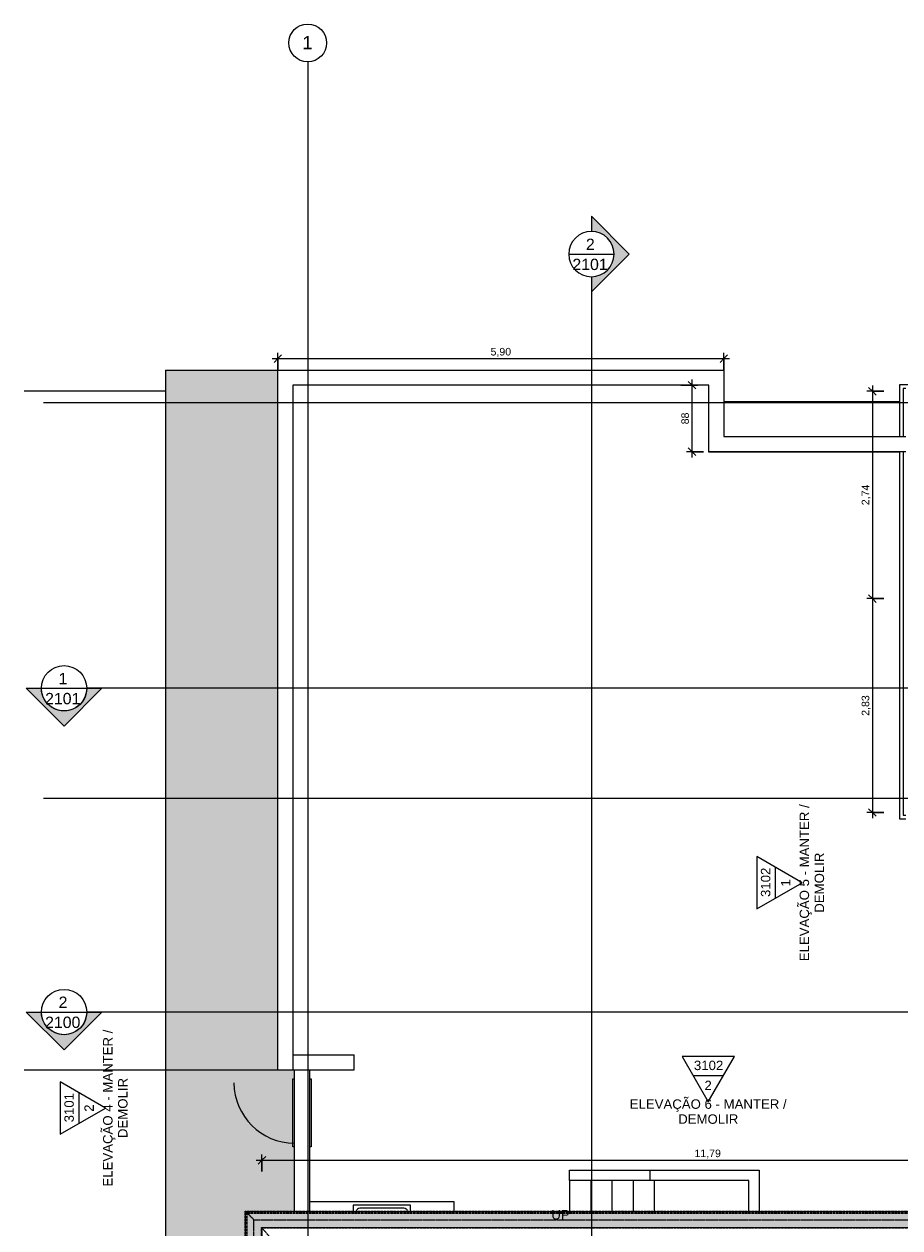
# Model space of a CAD drawing. Header units: millimetres. Extents: x -33648 to 9648, y -23114 to 4340.
# Tile 2 of 11: x -33648 to -22061, y -11590 to 4340. Entities that reach past the tile are written whole.
import ezdxf

# ---------------------------------------------------------------- set-up
doc = ezdxf.new("R2010")
doc.units = ezdxf.units.MM
doc.linetypes.add('_Tracejado médio', pattern=[4, 3, -1])
doc.linetypes.add('_Traço - ponto', pattern=[16, 12, -2, 0, -2])
for name, color, linetype, lineweight in [('A-ANNO-DIMS', 211, 'Continuous', 9), ('A-ANNO-DIMS-50', 211, 'Continuous', 9), ('A-DETL-MBND', 5, 'Continuous', 25), ('A-DOOR', 31, 'Continuous', 25), ('A-GENM', 13, 'Continuous', 18), ('A-ROOF', 132, 'Continuous', 25), ('A-ROOF-OTLN', 132, 'Continuous', 25), ('G-ANNO-SYMB', 111, 'Continuous', 9), ('P-SANR-FIXT', 6, 'Continuous', 25), ('Q-CASE', 31, 'Continuous', 25), ('S-GRID', 1, 'Continuous', 9), ('S-GRID-IDEN', 1, 'Continuous', 9), ('S-STRS', 31, 'Continuous', 25), ('S-STRS-IDEN', 31, 'Continuous', 18)]:
    doc.layers.add(name, color=color, linetype=linetype, lineweight=lineweight)
doc.styles.add('Arial', font='arial.ttf', dxfattribs={"height": 125})
doc.styles.add('Arial_1', font='arial.ttf', dxfattribs={"height": 175})
doc.styles.add('Arial_2', font='arial.ttf', dxfattribs={"height": 150})
doc.styles.add('Arial_3', font='arial.ttf', dxfattribs={"height": 100})
doc.dimstyles.new('Diagonal_-_2_0mm_Arial', dxfattribs={"dimscale": 304.8, "dimtxt": 102.02594, "dimasz": 0.328084, "dimexe": 0.246063, "dimexo": 0.0625, "dimgap": 0.024606, "dimtad": 1, "dimlfac": 0.001, "dimrnd": 0.01, "dimzin": 0, "dimdsep": 46, "dimtxsty": 'Arial_3', "dimblk1": 'OBLIQUE', "dimblk2": 'OBLIQUE', "dimsah": 1, "dimcen": 0.09, "dimdle": 0.246063, "dimadec": 0, "dimazin": 0, "dimtfac": 1, "dimtdec": 4, "dimtix": 1, "dimtmove": 0, "dimatfit": 3, "dimfxl": 0.492126, "dimfxlon": 1, "dimtvp": 1, "dimtolj": 1, "dimtzin": 0, "dimarcsym": 2})
doc.dimstyles.new('Diagonal_-_2_0mm_Arial_1', dxfattribs={"dimscale": 304.8, "dimtxt": 102.02594, "dimasz": 0.328084, "dimexe": 0.246063, "dimexo": 0.0625, "dimgap": 0.024606, "dimtad": 1, "dimdec": 0, "dimlfac": 0.1, "dimdsep": 46, "dimtxsty": 'Arial_3', "dimblk1": 'OBLIQUE', "dimblk2": 'OBLIQUE', "dimsah": 1, "dimcen": 0.09, "dimdle": 0.246063, "dimadec": 0, "dimazin": 0, "dimtfac": 1, "dimtdec": 4, "dimtix": 1, "dimtmove": 0, "dimatfit": 3, "dimfxl": 0.492126, "dimfxlon": 1, "dimtvp": 1, "dimtolj": 1, "dimtzin": 0, "dimarcsym": 2})

# ---------------------------------------------------------------- blocks, each defined once
blk = doc.blocks.new('PORTA - Simples - 0_86 x 2_10-4151751-PLANTA COBERTURA - MANTER _ DEMOLIR')
at = {"layer": 'A-DETL-MBND', "lineweight": 18}
for p, q in [((-420, 120), (480, 120)), ((-420, 100), (-420, 120)), ((480, 120), (480, 100)), ((-420, -120), (-420, -100)), ((480, -120), (-420, -120)), ((480, -100), (480, -120))]:
    blk.add_line(p, q, dxfattribs=at)
blk.add_arc((430, 100), 800, 90.1597, 180, dxfattribs=at)
blk = doc.blocks.new('Topo da bancada com pia_0001 - Profundidade 600mm-3951622-PLANTA COBERTURA - MANTER _ DEMOLIR')
at = {"layer": 'A-DETL-MBND', "lineweight": 18}
for p, q in [((-1200, -279), (-1200, -280)), ((-1200, -501), (-1200, -625)), ((-1200, -625), (715, -625))]:
    blk.add_line(p, q, dxfattribs=at)
blk = doc.blocks.new('M_Pia da cozinha-Simples - 760 x 535 mm-2937334-PLANTA COBERTURA - MANTER _ DEMOLIR')
at = {"layer": 'A-DETL-MBND', "lineweight": 18}
for p, q in [((-364, 34), (-364, 33)), ((-326, 34), (-326, 33)), ((358, 33), (358, 34)), ((396, 33), (396, 34)), ((-364, -188), (-364, -265)), ((-364, -265), (396, -265)), ((-275, -227), (307, -227)), ((396, -265), (396, -188))]:
    blk.add_line(p, q, dxfattribs=at)
for centre, start, end in [((-275, -176), 193.9226, 270), ((307, -176), 270, 346.0774)]:
    blk.add_arc(centre, 50.8, start, end, dxfattribs=at)
blk = doc.blocks.new('Cast-In-Place Stair - Landing_Internal_-3037151-PLANTA COBERTURA - MANTER _ DEMOLIR')
at = {"layer": 'A-DETL-MBND', "lineweight": 18}
for p, q in [((-25311, -10963), (-25311, -11368)), ((-25311, -11588), (-25311, -11590))]:
    blk.add_line(p, q, dxfattribs=at)
blk = doc.blocks.new('Cast-In-Place Stair - ___-3037150-PLANTA COBERTURA - MANTER _ DEMOLIR')
blk.add_blockref('Cast-In-Place Stair - Landing_Internal_-3037151-PLANTA COBERTURA - MANTER _ DEMOLIR', (0, 0))
blk = doc.blocks.new('Cast-In-Place Stair - Run_Internal_-3037135-PLANTA COBERTURA - MANTER _ DEMOLIR')
at = {"layer": 'A-DETL-MBND', "lineweight": 18}
for p, q in [((-26431, -10963), (-26431, -11368)), ((-26151, -10963), (-26151, -11368)), ((-25871, -10963), (-25871, -11368)), ((-25591, -10963), (-25591, -11368)), ((-26431, -11588), (-26431, -11590)), ((-26151, -11588), (-26151, -11590)), ((-25871, -11588), (-25871, -11590)), ((-25591, -11588), (-25591, -11590))]:
    blk.add_line(p, q, dxfattribs=at)
blk = doc.blocks.new('Cast-In-Place Stair - ___-3037134-PLANTA COBERTURA - MANTER _ DEMOLIR')
blk.add_blockref('Cast-In-Place Stair - Run_Internal_-3037135-PLANTA COBERTURA - MANTER _ DEMOLIR', (0, 0))
blk = doc.blocks.new('Embasamento - Embasamento-4325691-PLANTA COBERTURA - MANTER _ DEMOLIR')
at = {"layer": 'A-DETL-MBND', "lineweight": 18}
for p, q in [((-22066, -433), (-22066, -1118)), ((-14756, -433), (-22066, -433)), ((-10307, -433), (-14676, -433)), ((-10051, -433), (-10227, -433)), ((-22016, -483), (-22016, -1118)), ((-21981, -483), (-22016, -483)), ((-22066, -1318), (-22066, -6178)), ((-22016, -1318), (-22016, -6128)), ((-22066, -6178), (-21981, -6178)), ((-22016, -6128), (-21981, -6128)), ((-19181, -6093), (-19181, -6095)), ((-19146, -11453), (-19148, -11453)), ((-19231, -11588), (-19231, -11590)), ((-19181, -11588), (-19181, -11590))]:
    blk.add_line(p, q, dxfattribs=at)
blk = doc.blocks.new('Grid - Head Grid-11506-PLANTA COBERTURA - MANTER _ DEMOLIR')
at = {"layer": 'S-GRID-IDEN'}
blk.add_circle((0, 0), 5, dxfattribs=at)
blk = doc.blocks.new('Elevation - Elevation mark-2836346-PLANTA COBERTURA - MANTER _ DEMOLIR')
at = {"layer": 'G-ANNO-SYMB'}
for p, q in [((0, 8), (-6.93, -4)), ((6.93, -4), (0, 8)), ((4.04, 1), (-4.04, 1)), ((-6.93, -4), (6.93, -4))]:
    blk.add_line(p, q, dxfattribs=at)
blk = doc.blocks.new('Section - M_Section head ABNT-2836546-PLANTA COBERTURA - MANTER _ DEMOLIR')
at = {"layer": 'G-ANNO-SYMB'}
h = blk.add_hatch(color=256, dxfattribs=at)
edge = h.paths.add_edge_path(flags=0)
edge.add_line((-6, 10), (4, 0))
edge.add_line((4, 0), (0, 0))
edge.add_arc((-6, 0), 6, 0, 180)
edge.add_line((-12, 0), (-16, 0))
edge.add_line((-16, 0), (-6, 10))
for p, q in [((-16, 0), (-6, 10)), ((-6, 10), (-16, 0)), ((4, 0), (-6, 10)), ((4, 0), (-6, 10)), ((0, 0), (4, 0)), ((-16, 0), (-12, 0))]:
    blk.add_line(p, q, dxfattribs=at)
for start, end in [(360, 180), (0, 180), (180, 0)]:
    blk.add_arc((-6, 0), 6, start, end, dxfattribs=at)
blk = doc.blocks.new('DIMBLOCK2-PLANTA COBERTURA - MANTER _ DEMOLIR')
at = {"layer": 'A-ANNO-DIMS-50', "lineweight": 18}
for p, q in [((-22425, -518), (-22475, -468)), ((-22425, -518), (-22375, -568)), ((-22425, -3262), (-22475, -3212)), ((-22425, -3262), (-22375, -3312))]:
    blk.add_line(p, q, dxfattribs=at)
at = {"layer": 'A-ANNO-DIMS-50'}
for p, q in [((-22425, -443), (-22425, -3262)), ((-22275, -518), (-22500, -518)), ((-22425, -518), (-22275, -518)), ((-22275, -3262), (-22500, -3262)), ((-22425, -3262), (-22275, -3262))]:
    blk.add_line(p, q, dxfattribs=at)
at = {"layer": 'A-ANNO-DIMS-50', "color": 0, "insert": (-22567, -2026), "char_height": 100, "width": 325.65, "attachment_point": 1, "rotation": 90, "line_spacing_factor": 0.941778, "style": 'Arial_3'}
blk.add_mtext('2,74', dxfattribs=at)
blk = doc.blocks.new('_Oblique')
at = {"color": 0, "linetype": 'ByBlock', "lineweight": -2}
blk.add_line((-0.5, -0.5), (0.5, 0.5), dxfattribs=at)
blk = doc.blocks.new('DIMBLOCK3-PLANTA COBERTURA - MANTER _ DEMOLIR')
at = {"layer": 'A-ANNO-DIMS-50'}
for p, q in [((-22275, -3262), (-22500, -3262)), ((-22425, -3262), (-22425, -6168)), ((-22425, -3262), (-22275, -3262)), ((-22275, -6093), (-22500, -6093)), ((-22425, -6093), (-22275, -6093))]:
    blk.add_line(p, q, dxfattribs=at)
at = {"layer": 'A-ANNO-DIMS-50', "lineweight": 18}
for p, q in [((-22425, -3262), (-22475, -3212)), ((-22425, -3262), (-22375, -3312)), ((-22425, -6093), (-22475, -6043)), ((-22425, -6093), (-22375, -6143))]:
    blk.add_line(p, q, dxfattribs=at)
at = {"layer": 'A-ANNO-DIMS-50', "color": 0, "insert": (-22567, -4813), "char_height": 100, "width": 325.65, "attachment_point": 1, "rotation": 90, "line_spacing_factor": 0.941778, "style": 'Arial_3'}
blk.add_mtext('2,83', dxfattribs=at)
blk = doc.blocks.new('DIMBLOCK6-PLANTA COBERTURA - MANTER _ DEMOLIR')
at = {"layer": 'A-ANNO-DIMS-50'}
for p, q in [((-30366, -87), (-24316, -87)), ((-30291, -237), (-30291, -12)), ((-30291, -87), (-30291, -237)), ((-24391, -237), (-24391, -12)), ((-24391, -87), (-24391, -237))]:
    blk.add_line(p, q, dxfattribs=at)
at = {"layer": 'A-ANNO-DIMS-50', "lineweight": 18}
for p, q in [((-30291, -87), (-30341, -137)), ((-30291, -87), (-30241, -37)), ((-24391, -87), (-24441, -137)), ((-24391, -87), (-24341, -37))]:
    blk.add_line(p, q, dxfattribs=at)
at = {"layer": 'A-ANNO-DIMS-50', "color": 0, "insert": (-27477, 55), "char_height": 100, "width": 325.65, "attachment_point": 1, "line_spacing_factor": 0.941778, "style": 'Arial_3'}
blk.add_mtext('5,90', dxfattribs=at)
blk = doc.blocks.new('DIMBLOCK7-PLANTA COBERTURA - MANTER _ DEMOLIR')
at = {"layer": 'A-ANNO-DIMS-50'}
for p, q in [((-24961, -438), (-24736, -438)), ((-24811, -438), (-24961, -438)), ((-24811, -1393), (-24811, -363)), ((-24661, -1318), (-24886, -1318)), ((-24811, -1318), (-24661, -1318))]:
    blk.add_line(p, q, dxfattribs=at)
at = {"layer": 'A-ANNO-DIMS-50', "lineweight": 18}
for p, q in [((-24811, -438), (-24861, -388)), ((-24811, -438), (-24761, -488)), ((-24811, -1318), (-24861, -1268)), ((-24811, -1318), (-24761, -1368))]:
    blk.add_line(p, q, dxfattribs=at)
at = {"layer": 'A-ANNO-DIMS-50', "color": 0, "insert": (-24953, -956), "char_height": 100, "width": 186.09, "attachment_point": 1, "rotation": 90, "line_spacing_factor": 0.941778, "style": 'Arial_3'}
blk.add_mtext('88', dxfattribs=at)
blk = doc.blocks.new('DIMBLOCK10-PLANTA COBERTURA - MANTER _ DEMOLIR')
at = {"layer": 'A-ANNO-DIMS-50'}
for p, q in [((-30501, -10845), (-30501, -10620)), ((-18709, -10545), (-18709, -10770)), ((-18709, -10695), (-18709, -10545)), ((-30576, -10695), (-18634, -10695)), ((-30501, -10695), (-30501, -10845))]:
    blk.add_line(p, q, dxfattribs=at)
at = {"layer": 'A-ANNO-DIMS-50', "lineweight": 18}
for p, q in [((-30501, -10695), (-30451, -10645)), ((-18709, -10695), (-18659, -10645)), ((-30501, -10695), (-30551, -10745)), ((-18709, -10695), (-18759, -10745))]:
    blk.add_line(p, q, dxfattribs=at)
at = {"layer": 'A-ANNO-DIMS-50', "color": 0, "insert": (-24779, -10553), "char_height": 100, "width": 418.7, "attachment_point": 1, "line_spacing_factor": 0.941778, "style": 'Arial_3'}
blk.add_mtext('11,79', dxfattribs=at)

msp = doc.modelspace()

# ---------------------------------------------------------------- hatches: boundary and pattern name
at = {"layer": 'A-DETL-MBND'}
msp.add_hatch(color=256, dxfattribs=at).paths.add_polyline_path([(-31075.457, -9498.492), (-30291.115, -9498.492), (-30291.115, -238.492), (-31775.802, -238.492), (-31775.802, -9498.492)], flags=0)
h = msp.add_hatch(color=256, dxfattribs=at)
h.paths.add_polyline_path([(-30510.78, -20085.566), (-30510.78, -18854.479), (-30722.793, -18854.479), (-30722.793, -11367.504), (-30071.115, -11367.504), (-30071.115, -10518.492), (-30091.115, -10518.492), (-30091.115, -9618.492), (-30071.115, -9618.492), (-30071.115, -9498.492), (-31775.802, -9498.492), (-31775.802, -20085.566)], flags=0)
h.paths.add_polyline_path([(-30502.213, -18433.492), (-30500.78, -18433.492), (-30500.78, -11589.517), (-30071.115, -11589.517), (-30071.115, -11588.084), (-30502.213, -11588.084), (-30502.213, -18129.338)], flags=0)
at = {"layer": 'A-ROOF-OTLN'}
for points in [[(-30717.812, -11372.485), (-19363.147, -11372.485), (-19368.128, -11367.504), (-30722.793, -11367.504)], [(-30722.793, -18854.479), (-30717.812, -18849.498), (-30717.812, -11372.485), (-30722.793, -11367.504), (-30722.793, -18129.338)], [(-25930.246, -11375.624), (-19360.008, -11375.624), (-19363.147, -11372.485), (-30717.812, -11372.485), (-30714.673, -11375.624), (-27216.548, -11375.624)], [(-30717.812, -18849.498), (-30714.673, -18846.359), (-30714.673, -11375.624), (-30717.812, -11372.485), (-30717.812, -18846.359)], [(-24643.943, -11395.638), (-19339.994, -11395.638), (-19360.008, -11375.624), (-30714.673, -11375.624), (-30694.659, -11395.638), (-25930.246, -11395.638)], [(-30714.673, -18846.359), (-30694.659, -18826.345), (-30694.659, -11395.638), (-30714.673, -11375.624), (-30714.673, -18826.587)], [(-24643.943, -11480.289), (-19255.343, -11480.289), (-19339.994, -11395.638), (-30694.659, -11395.638), (-30610.008, -11480.289), (-25930.246, -11480.289)], [(-30694.659, -18826.345), (-30610.008, -18741.694), (-30610.008, -11480.289), (-30694.659, -11395.638), (-30694.659, -18825.032)], [(-19498.732, -11483.781), (-19251.851, -11483.781), (-19255.343, -11480.289), (-30610.008, -11480.289), (-30606.516, -11483.781), (-20785.034, -11483.781)], [(-30610.008, -18741.694), (-30606.516, -18738.202), (-30606.516, -11483.781), (-30610.008, -11480.289), (-30610.008, -18738.202)], [(-24643.943, -11583.084), (-19152.548, -11583.084), (-19251.851, -11483.781), (-30606.516, -11483.781), (-30507.213, -11583.084), (-25930.246, -11583.084)], [(-30606.516, -18738.202), (-30507.213, -18638.899), (-30507.213, -11583.084), (-30606.516, -11483.781), (-30606.516, -18638.899)], [(-29789.154, -11588.084), (-19147.548, -11588.084), (-19152.548, -11583.084), (-30507.213, -11583.084), (-30502.213, -11588.084), (-30432.305, -11588.084)], [(-30507.213, -18638.899), (-30502.213, -18633.899), (-30502.213, -11588.084), (-30507.213, -11583.084), (-30507.213, -18129.338)]]:
    msp.add_hatch(color=41, dxfattribs=at).paths.add_polyline_path(points, flags=0)

# ---------------------------------------------------------------- linework, layer by layer
at = {"layer": 'A-DETL-MBND', "lineweight": 18}
for p, q in [((-31775.802, -238.492), (-24391.115, -238.492)), ((-31775.802, -238.492), (-31775.802, -20085.566)), ((-30291.115, -9498.492), (-30291.115, -238.492)), ((-24391.115, -238.492), (-24391.115, -1118.492)), ((-24591.115, -438.492), (-30091.115, -438.492)), ((-30091.115, -438.492), (-30091.115, -9498.492)), ((-24591.115, -1323.492), (-24591.115, -438.492)), ((-31775.802, -518.492), (-33648.062, -518.492)), ((-22066.115, -658.492), (-24391.115, -658.492)), ((-24391.115, -1118.492), (-21981.115, -1118.492)), ((-21981.115, -1318.492), (-24591.115, -1318.492)), ((-22066.115, -1323.492), (-24591.115, -1323.492)), ((-30091.115, -9298.492), (-29281.115, -9298.492)), ((-29281.115, -9498.492), (-29281.115, -9298.492)), ((-33648.062, -9498.492), (-29281.115, -9498.492)), ((-30071.115, -11367.504), (-30071.115, -9498.492)), ((-29871.115, -9498.492), (-29871.115, -11367.504)), ((-26431.115, -10823.492), (-23921.115, -10823.492)), ((-26431.115, -10963.492), (-26431.115, -10823.492)), ((-25371.115, -10823.492), (-25371.115, -10963.492)), ((-23921.115, -10823.492), (-23921.115, -11367.504)), ((-24061.115, -10963.492), (-26431.115, -10963.492)), ((-24061.115, -11367.504), (-24061.115, -10963.492)), ((-30071.115, -11589.517), (-30071.115, -11588.084)), ((-29871.115, -11588.084), (-29871.115, -11589.517)), ((-24061.115, -11589.517), (-24061.115, -11588.084)), ((-23921.115, -11588.084), (-23921.115, -11589.517))]:
    msp.add_line(p, q, dxfattribs=at)
at = {"layer": 'A-ROOF', "color": 30, "linetype": '_Tracejado médio', "lineweight": 18}
for p, q in [((-30500.78, -11589.517), (-30500.78, -18632.466)), ((-27444.816, -15110.992), (-30500.78, -11589.517)), ((-19146.115, -11589.517), (-30500.78, -11589.517))]:
    msp.add_line(p, q, dxfattribs=at)
at = {"layer": 'A-ROOF-OTLN', "color": 30, "linetype": '_Tracejado médio', "lineweight": 18}
for p, q in [((-30722.793, -11367.504), (-19368.128, -11367.504)), ((-30722.793, -11367.504), (-30694.659, -11395.638)), ((-30722.793, -18854.479), (-30722.793, -11367.504)), ((-30717.812, -11372.485), (-19363.147, -11372.485)), ((-30717.812, -18849.498), (-30717.812, -11372.485)), ((-30714.673, -11375.624), (-19360.008, -11375.624)), ((-30714.673, -18846.359), (-30714.673, -11375.624)), ((-30694.659, -11395.638), (-19339.994, -11395.638)), ((-30694.659, -18826.345), (-30694.659, -11395.638)), ((-30610.008, -11480.289), (-19255.343, -11480.289)), ((-30610.008, -11480.289), (-30606.516, -11483.781)), ((-30610.008, -18741.694), (-30610.008, -11480.289)), ((-30606.516, -11483.781), (-19251.851, -11483.781)), ((-30606.516, -18738.202), (-30606.516, -11483.781)), ((-30507.213, -11583.084), (-19152.548, -11583.084)), ((-30507.213, -18638.899), (-30507.213, -11583.084)), ((-30502.213, -11588.084), (-19147.548, -11588.084)), ((-30502.213, -18633.899), (-30502.213, -11588.084))]:
    msp.add_line(p, q, dxfattribs=at)
msp.add_open_spline([(-30693.346, -11396.951), (-30692.151, -11398.151), (-30689.213, -11401.089), (-30683.179, -11407.109), (-30677.691, -11412.61), (-30671.274, -11419.017), (-30664.655, -11425.637), (-30658.14, -11432.175), (-30652.902, -11437.372), (-30648.603, -11441.682), (-30644.244, -11446.083), (-30638.552, -11451.742), (-30631.535, -11458.728), (-30622.147, -11468.229), (-30614.909, -11475.478), (-30610.008, -11480.289)], degree=3, knots=[0.1428571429, 0.1428571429, 0.1428571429, 0.1428571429, 0.2857142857, 0.3571428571, 0.4285714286, 0.5, 0.5714285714, 0.625, 0.6785714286, 0.7053571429, 0.7321428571, 0.7857142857, 0.8392857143, 0.8928571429, 1, 1, 1, 1], dxfattribs=at)
at = {"layer": 'G-ANNO-SYMB'}
for p, q in [((-26443.005, 1296.455), (-25843.005, 1296.455)), ((-33419.066, -4449.309), (-32819.066, -4449.309)), ((-33419.066, -8732.566), (-32819.066, -8732.566))]:
    msp.add_line(p, q, dxfattribs=at)
at = {"layer": 'G-ANNO-SYMB', "lineweight": 25}
for p, q in [((-26143.005, 996.455), (-26143.005, -21919.396)), ((5564.08, -4449.309), (-32819.066, -4449.309)), ((5564.08, -8732.566), (-32819.066, -8732.566))]:
    msp.add_line(p, q, dxfattribs=at)
at = {"layer": 'S-GRID', "linetype": '_Traço - ponto'}
for p, q in [((-29896.115, 3840.211), (-29896.115, -21925.591)), ((5705.704, -673.492), (-33392.798, -673.492)), ((5705.704, -5908.492), (-33392.798, -5908.492))]:
    msp.add_line(p, q, dxfattribs=at)

# ---------------------------------------------------------------- block references
at = {"layer": 'A-DETL-MBND', "lineweight": 18}
msp.add_blockref('Cast-In-Place Stair - ___-3037134-PLANTA COBERTURA - MANTER _ DEMOLIR', (0, 0), dxfattribs=at)
at = {"layer": 'A-DOOR', "lineweight": 18, "rotation": 89.99999999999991}
msp.add_blockref('PORTA - Simples - 0_86 x 2_10-4151751-PLANTA COBERTURA - MANTER _ DEMOLIR', (-29971.115, -10098.492), dxfattribs=at)
at = {"layer": 'A-GENM'}
msp.add_blockref('Embasamento - Embasamento-4325691-PLANTA COBERTURA - MANTER _ DEMOLIR', (0, 0), dxfattribs=at)
at = {"layer": 'G-ANNO-SYMB', "xscale": 49.99999999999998, "yscale": 49.99999999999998, "zscale": 49.99999999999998}
for name, p, rotation in [('Section - M_Section head ABNT-2836546-PLANTA COBERTURA - MANTER _ DEMOLIR', (-26143.005, 996.455), 269.9999999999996), ('Elevation - Elevation mark-2836346-PLANTA COBERTURA - MANTER _ DEMOLIR', (-23755.013, -7021.097), 269.9999999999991), ('Elevation - Elevation mark-2836346-PLANTA COBERTURA - MANTER _ DEMOLIR', (-24596.603, -9521.295), 180), ('Elevation - Elevation mark-2836346-PLANTA COBERTURA - MANTER _ DEMOLIR', (-32970.306, -10002.814), 269.9999999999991)]:
    msp.add_blockref(name, p, dxfattribs=dict(at, rotation=rotation))
at = {"layer": 'G-ANNO-SYMB', "extrusion": (0, 0, -1), "xscale": 49.99999999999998, "yscale": 49.99999999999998, "zscale": 49.99999999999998, "rotation": 180}
for p in [(32819.066, -4449.309), (32819.066, -8732.566)]:
    msp.add_blockref('Section - M_Section head ABNT-2836546-PLANTA COBERTURA - MANTER _ DEMOLIR', p, dxfattribs=at)
at = {"layer": 'P-SANR-FIXT', "lineweight": 18, "rotation": 180}
msp.add_blockref('M_Pia da cozinha-Simples - 760 x 535 mm-2937334-PLANTA COBERTURA - MANTER _ DEMOLIR', (-28898.144, -11555.546), dxfattribs=at)
at = {"layer": 'Q-CASE', "lineweight": 18, "rotation": 180}
msp.add_blockref('Topo da bancada com pia_0001 - Profundidade 600mm-3951622-PLANTA COBERTURA - MANTER _ DEMOLIR', (-29156.565, -11868.492), dxfattribs=at)
at = {"layer": 'S-GRID-IDEN', "xscale": 49.99999999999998, "yscale": 49.99999999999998, "zscale": 49.99999999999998, "rotation": 180}
msp.add_blockref('Grid - Head Grid-11506-PLANTA COBERTURA - MANTER _ DEMOLIR', (-29896.115, 4090.211), dxfattribs=at)
at = {"layer": 'S-STRS', "lineweight": 18}
msp.add_blockref('Cast-In-Place Stair - ___-3037150-PLANTA COBERTURA - MANTER _ DEMOLIR', (0, 0), dxfattribs=at)

# ---------------------------------------------------------------- texts
at = {"layer": 'G-ANNO-SYMB', "attachment_point": 1}
for s, insert, char_height, width, style in [('2', (-26215.211, 1500.413), 150, 144.30375, 'Arial_2'), ('2101', (-26393.711, 1235.425), 150, 577.215, 'Arial_2'), ('1', (-33191.272, -4245.352), 150, 144.30375, 'Arial_2'), ('2101', (-33369.772, -4510.34), 150, 577.215, 'Arial_2'), ('2', (-33191.272, -8528.609), 150, 144.30375, 'Arial_2'), ('2100', (-33369.772, -8793.597), 150, 577.215, 'Arial_2'), ('3102', (-24786.156, -9376.142), 125, 464.97875, 'Arial'), ('2', (-24647.102, -9641.569), 125, 116.24469, 'Arial'), ('ELEVAÇÃO 6 - MANTER /', (-25635.752, -9888.428), 125, 2513.29031, 'Arial'), ('DEMOLIR', (-24994.137, -10086.866), 125, 958.01656, 'Arial')]:
    msp.add_mtext(s, dxfattribs=dict(at, insert=insert, char_height=char_height, width=width, style=style))
at = {"layer": 'G-ANNO-SYMB', "char_height": 125, "attachment_point": 1, "rotation": 90, "style": 'Arial'}
for s, insert, width in [('ELEVAÇÃO 5 - MANTER /', (-23387.879, -8060.245), 2513.29031), ('DEMOLIR', (-23189.442, -7418.63), 958.01656), ('3102', (-23900.165, -7210.649), 464.97875), ('1', (-23634.739, -7071.595), 116.24469), ('ELEVAÇÃO 4 - MANTER /', (-32603.172, -11041.962), 2513.29031), ('DEMOLIR', (-32404.735, -10400.347), 958.01656), ('3101', (-33115.458, -10192.366), 464.97875), ('2', (-32850.032, -10053.313), 116.24469)]:
    msp.add_mtext(s, dxfattribs=dict(at, insert=insert, width=width))
at = {"layer": 'S-GRID-IDEN', "insert": (-29967.304, 4182.162), "char_height": 175, "width": 168.35437, "attachment_point": 1, "style": 'Arial_1'}
msp.add_mtext('1', dxfattribs=at)
at = {"layer": 'S-STRS-IDEN', "insert": (-26672.446, -11352.304), "char_height": 125, "width": 289.59671, "attachment_point": 1, "line_spacing_factor": 0.941778, "style": 'Arial'}
msp.add_mtext('UP', dxfattribs=at)

# ---------------------------------------------------------------- dimensions: what is measured, and where the dimension line sits
at = {"layer": 'A-ANNO-DIMS'}
for base, p1, p2, override, picture, middle in [((-24391.115, -86.86), (-30291.115, -236.86), (-24391.115, -236.86), {"dimpost": '<>', "dimfxl": 5899.999999}, 'DIMBLOCK6-PLANTA COBERTURA - MANTER _ DEMOLIR', (-27341.115, -28.302)), ((-18709.166, -10694.923), (-30500.78, -10844.923), (-18709.166, -10544.923), {"dimpost": '<>', "dimfxl": 11795.429418}, 'DIMBLOCK10-PLANTA COBERTURA - MANTER _ DEMOLIR', (-24604.973, -10636.366))]:
    dim = msp.add_linear_dim(base=base, p1=p1, p2=p2, dimstyle='Diagonal_-_2_0mm_Arial', override=override, dxfattribs=at)
    dim.commit()
    dim.dimension.update_dxf_attribs({"geometry": picture, "text_midpoint": middle})
for base, p1, p2, dimstyle, override, picture, middle in [((-24810.784, -438.492), (-24660.784, -1318.492), (-24960.784, -438.492), 'Diagonal_-_2_0mm_Arial_1', {"dimpost": '<>', "dimfxl": 929.731144}, 'DIMBLOCK7-PLANTA COBERTURA - MANTER _ DEMOLIR', (-24869.342, -878.492)), ((-22424.743, -3261.738), (-22274.743, -518.492), (-22274.743, -3261.738), 'Diagonal_-_2_0mm_Arial', {"dimpost": '<>', "dimfxl": 2743.245963}, 'DIMBLOCK2-PLANTA COBERTURA - MANTER _ DEMOLIR', (-22482.447, -1890.115)), ((-22424.743, -6093.492), (-22274.743, -3261.738), (-22274.743, -6093.492), 'Diagonal_-_2_0mm_Arial', {"dimpost": '<>', "dimfxl": 2831.754037}, 'DIMBLOCK3-PLANTA COBERTURA - MANTER _ DEMOLIR', (-22483.334, -4677.615))]:
    dim = msp.add_linear_dim(base=base, p1=p1, p2=p2, angle=90, dimstyle=dimstyle, override=override, dxfattribs=at)
    dim.commit()
    dim.dimension.update_dxf_attribs({"geometry": picture, "text_midpoint": middle})

doc.saveas('drawing.dxf')
